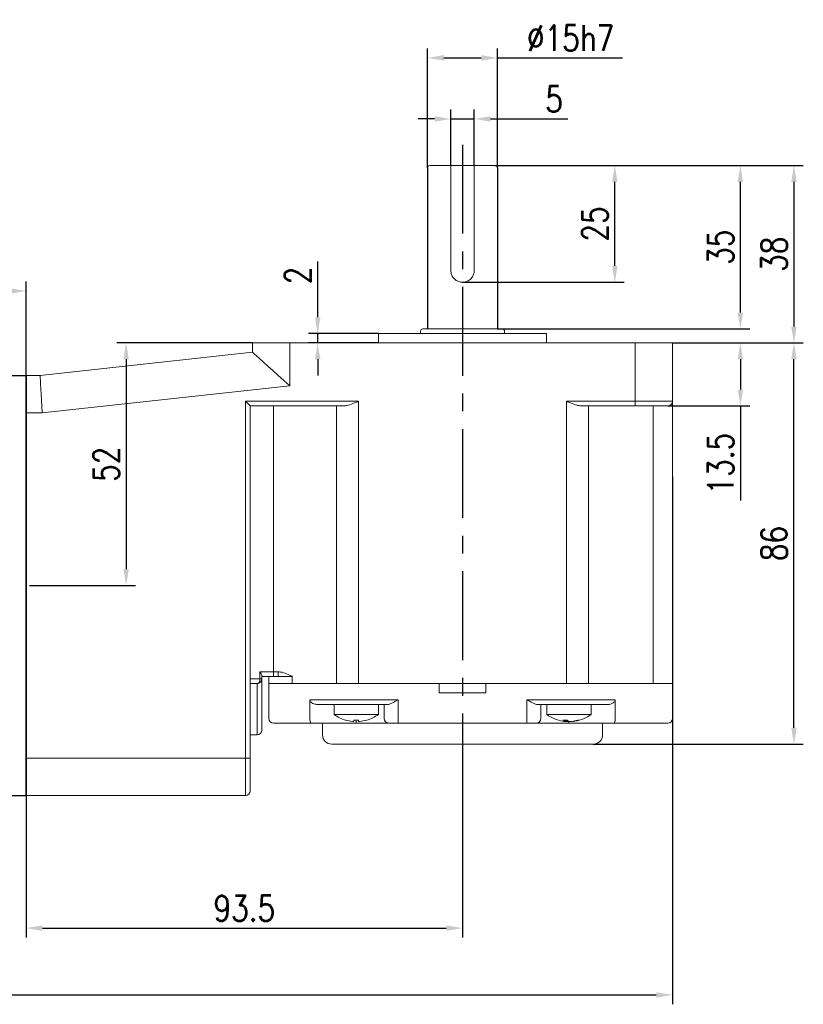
# Model space of a CAD drawing. Header units: inches. Extents: x 837 to 6223, y -2862 to 3098.
# Tile 27 of 139: x 3661 to 3829, y -1500 to -1289. Entities that reach past the tile are written whole.
import ezdxf

# ---------------------------------------------------------------- set-up
doc = ezdxf.new("R2010")
doc.units = ezdxf.units.IN
doc.header["$LTSCALE"] = 10
doc.header["$MEASUREMENT"] = 0
doc.linetypes.add('CENTER', pattern=[10.16, 6.35, -1.27, 1.27, -1.27])
for name, color, linetype in [('1轮廓实线层', 7, 'Continuous'), ('3中心线层', 1, 'CENTER'), ('7标注层', 4, 'Continuous')]:
    doc.layers.add(name, color=color, linetype=linetype)
doc.styles.add('TH_GBDIM', font='romans.shx', dxfattribs={"width": 0.8, "bigfont": 'gbcbig.shx'})
doc.dimstyles.new('TH_GBDIM', dxfattribs={"dimtxt": 3.5, "dimasz": 2.5, "dimexe": 2, "dimexo": 0, "dimgap": 1, "dimtad": 1, "dimdec": 4, "dimdsep": 46, "dimtxsty": 'TH_GBDIM', "dimcen": 0.09, "dimclrd": 4, "dimclre": 4, "dimclrt": 3, "dimadec": 0, "dimazin": 0, "dimtfac": 1, "dimtdec": 4, "dimtmove": 0, "dimatfit": 3, "dimfxl": 1, "dimtzin": 0, "dimarcsym": 0})

# ---------------------------------------------------------------- blocks, each defined once
blk = doc.blocks.new('*D379')
at = {"layer": '7标注层', "color": 4, "lineweight": -2, "transparency": 16777216}
for p, q in [((3510.61, -1409.89), (3510.61, -1344.76)), ((3662.11, -1446.89), (3662.11, -1344.76)), ((3658.61, -1346.76), (3514.11, -1346.76))]:
    blk.add_line(p, q, dxfattribs=at)
at = {"layer": '7标注层', "color": 4, "transparency": 16777216}
for points in [[(3514.11, -1346.17), (3514.11, -1347.34), (3510.61, -1346.76)], [(3658.61, -1346.17), (3658.61, -1347.34), (3662.11, -1346.76)]]:
    blk.add_solid(points, dxfattribs=at)
at = {"layer": 'Defpoints', "color": 0, "transparency": 16777216}
for p in [(3510.61, -1346.76), (3510.61, -1409.89), (3662.11, -1446.89)]:
    blk.add_point(p, dxfattribs=at)
at = {"layer": '7标注层', "color": 3, "transparency": 16777216, "insert": (3586.36, -1342.51), "char_height": 5.5, "attachment_point": 5, "style": 'TH_GBDIM'}
blk.add_mtext('151.5', dxfattribs=at)
blk = doc.blocks.new('*D381')
at = {"layer": '7标注层', "color": 4, "lineweight": -2, "transparency": 16777216}
for p, q in [((3510.61, -1386.6), (3510.61, -1499.65)), ((3800.61, -1386.6), (3800.61, -1499.65)), ((3514.11, -1497.65), (3797.11, -1497.65))]:
    blk.add_line(p, q, dxfattribs=at)
at = {"layer": '7标注层', "color": 4, "transparency": 16777216}
for points in [[(3514.11, -1497.07), (3514.11, -1498.24), (3510.61, -1497.65)], [(3797.11, -1497.07), (3797.11, -1498.24), (3800.61, -1497.65)]]:
    blk.add_solid(points, dxfattribs=at)
at = {"layer": 'Defpoints', "color": 0, "transparency": 16777216}
for p in [(3510.61, -1386.6), (3800.61, -1386.6), (3800.61, -1497.65)]:
    blk.add_point(p, dxfattribs=at)
at = {"layer": '7标注层', "color": 3, "transparency": 16777216, "insert": (3653.73, -1493.4), "char_height": 5.5, "attachment_point": 5, "style": 'TH_GBDIM'}
blk.add_mtext('290', dxfattribs=at)
blk = doc.blocks.new('*D374')
at = {"layer": '7标注层', "color": 4, "lineweight": -2, "transparency": 16777216}
for p, q in [((3755.61, -1446.94), (3755.61, -1485.32)), ((3662.11, -1454.89), (3662.11, -1485.32)), ((3665.61, -1483.32), (3752.11, -1483.32))]:
    blk.add_line(p, q, dxfattribs=at)
at = {"layer": '7标注层', "color": 4, "transparency": 16777216}
for points in [[(3665.61, -1482.74), (3665.61, -1483.91), (3662.11, -1483.32)], [(3752.11, -1482.74), (3752.11, -1483.91), (3755.61, -1483.32)]]:
    blk.add_solid(points, dxfattribs=at)
at = {"layer": 'Defpoints', "color": 0, "transparency": 16777216}
for p in [(3755.61, -1446.94), (3662.11, -1454.89), (3755.61, -1483.32)]:
    blk.add_point(p, dxfattribs=at)
at = {"layer": '7标注层', "color": 3, "transparency": 16777216, "insert": (3708.86, -1479.07), "char_height": 5.5, "attachment_point": 5, "style": 'TH_GBDIM'}
blk.add_mtext('93.5', dxfattribs=at)
blk = doc.blocks.new('*D383')
at = {"layer": '7标注层', "color": 4, "lineweight": -2, "transparency": 16777216}
for p, q in [((3800.61, -1357.89), (3817.13, -1357.89)), ((3815.13, -1361.39), (3815.13, -1367.89)), ((3799.61, -1371.39), (3817.13, -1371.39)), ((3815.13, -1371.39), (3815.13, -1391.67))]:
    blk.add_line(p, q, dxfattribs=at)
at = {"layer": '7标注层', "color": 4, "transparency": 16777216}
for points in [[(3814.55, -1361.39), (3815.71, -1361.39), (3815.13, -1357.89)], [(3814.55, -1367.89), (3815.71, -1367.89), (3815.13, -1371.39)]]:
    blk.add_solid(points, dxfattribs=at)
at = {"layer": 'Defpoints', "color": 0, "transparency": 16777216}
for p in [(3800.61, -1357.89), (3815.13, -1357.89), (3799.61, -1371.39)]:
    blk.add_point(p, dxfattribs=at)
at = {"layer": '7标注层', "color": 3, "transparency": 16777216, "insert": (3810.88, -1383.78), "char_height": 5.5, "attachment_point": 5, "rotation": 90, "style": 'TH_GBDIM'}
blk.add_mtext('13.5', dxfattribs=at)
blk = doc.blocks.new('*D384')
at = {"layer": '7标注层', "color": 4, "lineweight": -2, "transparency": 16777216}
for p, q in [((3800.61, -1357.89), (3828.6, -1357.89)), ((3826.6, -1440.39), (3826.6, -1361.39)), ((3783.61, -1443.89), (3828.6, -1443.89))]:
    blk.add_line(p, q, dxfattribs=at)
at = {"layer": '7标注层', "color": 4, "transparency": 16777216}
for points in [[(3826.02, -1361.39), (3827.19, -1361.39), (3826.6, -1357.89)], [(3826.02, -1440.39), (3827.19, -1440.39), (3826.6, -1443.89)]]:
    blk.add_solid(points, dxfattribs=at)
at = {"layer": 'Defpoints', "color": 0, "transparency": 16777216}
for p in [(3800.61, -1357.89), (3826.6, -1357.89), (3783.61, -1443.89)]:
    blk.add_point(p, dxfattribs=at)
at = {"layer": '7标注层', "color": 3, "transparency": 16777216, "insert": (3822.35, -1400.89), "char_height": 5.5, "attachment_point": 5, "rotation": 90, "style": 'TH_GBDIM'}
blk.add_mtext('86', dxfattribs=at)
blk = doc.blocks.new('*D385')
at = {"layer": '7标注层', "color": 4, "lineweight": -2, "transparency": 16777216}
for p, q in [((3748.11, -1320.39), (3748.11, -1294.8)), ((3763.11, -1320.39), (3763.11, -1294.8)), ((3751.61, -1296.8), (3759.61, -1296.8)), ((3763.11, -1296.8), (3789.88, -1296.8))]:
    blk.add_line(p, q, dxfattribs=at)
at = {"layer": '7标注层', "color": 4, "transparency": 16777216}
for points in [[(3751.61, -1296.21), (3751.61, -1297.38), (3748.11, -1296.8)], [(3759.61, -1296.21), (3759.61, -1297.38), (3763.11, -1296.8)]]:
    blk.add_solid(points, dxfattribs=at)
at = {"layer": 'Defpoints', "color": 0, "transparency": 16777216}
for p in [(3763.11, -1296.8), (3748.11, -1320.39), (3763.11, -1320.39)]:
    blk.add_point(p, dxfattribs=at)
at = {"layer": '7标注层', "color": 3, "transparency": 16777216, "insert": (3778.75, -1292.55), "char_height": 5.5, "attachment_point": 5, "style": 'TH_GBDIM'}
blk.add_mtext('{%%c15}{}{h7}', dxfattribs=at)
blk = doc.blocks.new('*D386')
at = {"layer": '7标注层', "color": 4, "lineweight": -2, "transparency": 16777216}
for p, q in [((3762.61, -1319.89), (3790.23, -1319.89)), ((3788.23, -1341.39), (3788.23, -1323.39)), ((3755.61, -1344.89), (3790.23, -1344.89))]:
    blk.add_line(p, q, dxfattribs=at)
at = {"layer": '7标注层', "color": 4, "transparency": 16777216}
for points in [[(3787.64, -1323.39), (3788.81, -1323.39), (3788.23, -1319.89)], [(3787.64, -1341.39), (3788.81, -1341.39), (3788.23, -1344.89)]]:
    blk.add_solid(points, dxfattribs=at)
at = {"layer": 'Defpoints', "color": 0, "transparency": 16777216}
for p in [(3762.61, -1319.89), (3788.23, -1319.89), (3755.61, -1344.89)]:
    blk.add_point(p, dxfattribs=at)
at = {"layer": '7标注层', "color": 3, "transparency": 16777216, "insert": (3783.98, -1332.39), "char_height": 5.5, "attachment_point": 5, "rotation": 90, "style": 'TH_GBDIM'}
blk.add_mtext('{25}{}{}', dxfattribs=at)
blk = doc.blocks.new('*D375')
at = {"layer": '7标注层', "color": 4, "lineweight": -2, "transparency": 16777216}
for p, q in [((3767.68, -1319.89), (3828.6, -1319.89)), ((3826.6, -1323.39), (3826.6, -1354.39)), ((3800.61, -1357.89), (3828.6, -1357.89))]:
    blk.add_line(p, q, dxfattribs=at)
at = {"layer": '7标注层', "color": 4, "transparency": 16777216}
for points in [[(3826.02, -1323.39), (3827.19, -1323.39), (3826.6, -1319.89)], [(3826.02, -1354.39), (3827.19, -1354.39), (3826.6, -1357.89)]]:
    blk.add_solid(points, dxfattribs=at)
at = {"layer": 'Defpoints', "color": 0, "transparency": 16777216}
for p in [(3767.68, -1319.89), (3800.61, -1357.89), (3826.6, -1357.89)]:
    blk.add_point(p, dxfattribs=at)
at = {"layer": '7标注层', "color": 3, "transparency": 16777216, "insert": (3822.35, -1338.89), "char_height": 5.5, "attachment_point": 5, "rotation": 90, "style": 'TH_GBDIM'}
blk.add_mtext('38', dxfattribs=at)
blk = doc.blocks.new('*D387')
at = {"layer": '7标注层', "color": 4, "lineweight": -2, "transparency": 16777216}
for p, q in [((3724.57, -1352.39), (3724.57, -1340.45)), ((3737.61, -1355.89), (3722.57, -1355.89)), ((3724.57, -1357.89), (3724.57, -1355.89)), ((3737.61, -1357.89), (3722.57, -1357.89)), ((3724.57, -1361.39), (3724.57, -1364.89))]:
    blk.add_line(p, q, dxfattribs=at)
at = {"layer": '7标注层', "color": 4, "transparency": 16777216}
for points in [[(3723.99, -1352.39), (3725.15, -1352.39), (3724.57, -1355.89)], [(3723.99, -1361.39), (3725.15, -1361.39), (3724.57, -1357.89)]]:
    blk.add_solid(points, dxfattribs=at)
at = {"layer": 'Defpoints', "color": 0, "transparency": 16777216}
for p in [(3737.61, -1355.89), (3724.57, -1357.89), (3737.61, -1357.89)]:
    blk.add_point(p, dxfattribs=at)
at = {"layer": '7标注层', "color": 3, "transparency": 16777216, "insert": (3720.32, -1343.42), "char_height": 5.5, "attachment_point": 5, "rotation": 90, "style": 'TH_GBDIM'}
blk.add_mtext('2', dxfattribs=at)
blk = doc.blocks.new('*D392')
at = {"layer": '7标注层', "color": 4, "lineweight": -2, "transparency": 16777216}
for p, q in [((3753.11, -1319.89), (3753.11, -1307.88)), ((3758.11, -1319.89), (3758.11, -1307.88)), ((3749.61, -1309.88), (3746.11, -1309.88)), ((3753.11, -1309.88), (3758.11, -1309.88)), ((3761.61, -1309.88), (3778.19, -1309.88))]:
    blk.add_line(p, q, dxfattribs=at)
at = {"layer": '7标注层', "color": 4, "transparency": 16777216}
for points in [[(3749.61, -1309.3), (3749.61, -1310.47), (3753.11, -1309.88)], [(3761.61, -1309.3), (3761.61, -1310.47), (3758.11, -1309.88)]]:
    blk.add_solid(points, dxfattribs=at)
at = {"layer": 'Defpoints', "color": 0, "transparency": 16777216}
for p in [(3758.11, -1309.88), (3753.11, -1319.89), (3758.11, -1319.89)]:
    blk.add_point(p, dxfattribs=at)
at = {"layer": '7标注层', "color": 3, "transparency": 16777216, "insert": (3775.22, -1305.63), "char_height": 5.5, "attachment_point": 5, "style": 'TH_GBDIM'}
blk.add_mtext('5', dxfattribs=at)
blk = doc.blocks.new('*D393')
at = {"layer": '7标注层', "color": 4, "lineweight": -2, "transparency": 16777216}
for p, q in [((3710.61, -1357.89), (3681.54, -1357.89)), ((3683.54, -1361.39), (3683.54, -1406.39)), ((3670.94, -1409.89), (3685.54, -1409.89))]:
    blk.add_line(p, q, dxfattribs=at)
at = {"layer": '7标注层', "color": 4, "transparency": 16777216}
for points in [[(3682.95, -1361.39), (3684.12, -1361.39), (3683.54, -1357.89)], [(3682.95, -1406.39), (3684.12, -1406.39), (3683.54, -1409.89)]]:
    blk.add_solid(points, dxfattribs=at)
at = {"layer": 'Defpoints', "color": 0, "transparency": 16777216}
for p in [(3710.61, -1357.89), (3670.94, -1409.89), (3683.54, -1409.89)]:
    blk.add_point(p, dxfattribs=at)
at = {"layer": '7标注层', "color": 3, "transparency": 16777216, "insert": (3679.29, -1383.89), "char_height": 5.5, "attachment_point": 5, "rotation": 90, "style": 'TH_GBDIM'}
blk.add_mtext('52', dxfattribs=at)
blk = doc.blocks.new('*D376')
at = {"layer": '7标注层', "color": 4, "lineweight": -2, "transparency": 16777216}
for p, q in [((3762.61, -1319.89), (3817.13, -1319.89)), ((3815.13, -1351.39), (3815.13, -1323.39)), ((3763.11, -1354.89), (3817.13, -1354.89))]:
    blk.add_line(p, q, dxfattribs=at)
at = {"layer": '7标注层', "color": 4, "transparency": 16777216}
for points in [[(3814.55, -1323.39), (3815.71, -1323.39), (3815.13, -1319.89)], [(3814.55, -1351.39), (3815.71, -1351.39), (3815.13, -1354.89)]]:
    blk.add_solid(points, dxfattribs=at)
at = {"layer": 'Defpoints', "color": 0, "transparency": 16777216}
for p in [(3762.61, -1319.89), (3815.13, -1319.89), (3763.11, -1354.89)]:
    blk.add_point(p, dxfattribs=at)
at = {"layer": '7标注层', "color": 3, "transparency": 16777216, "insert": (3810.88, -1337.39), "char_height": 5.5, "attachment_point": 5, "rotation": 90, "style": 'TH_GBDIM'}
blk.add_mtext('35', dxfattribs=at)

msp = doc.modelspace()

# ---------------------------------------------------------------- linework, layer by layer
for p, q in [((3748.10819, -1320.38823), (3748.10819, -1354.88823)), ((3763.10819, -1320.38823), (3763.10819, -1354.88823)), ((3654.10818, -1364.88823), (3662.10818, -1364.88823)), ((3662.10818, -1364.88823), (3662.10818, -1372.88823)), ((3662.10818, -1364.88823), (3662.10818, -1372.88823)), ((3662.10818, -1454.88823), (3662.10818, -1446.88823)), ((3662.10818, -1454.88823), (3662.10818, -1446.88823)), ((3654.10818, -1454.88823), (3662.10818, -1454.88823)), ((3654.10818, -1454.88823), (3662.10818, -1454.88823))]:
    msp.add_line(p, q)
at = {"color": 7, "linetype": 'Continuous', "lineweight": 15}
for p, q in [((3748.60819, -1319.88823), (3753.10819, -1319.88823)), ((3758.10819, -1319.88823), (3753.10819, -1319.88823)), ((3753.10819, -1342.38823), (3753.10819, -1320.38823)), ((3758.10819, -1319.88823), (3762.60819, -1319.88823)), ((3758.10819, -1320.38823), (3758.10819, -1342.38823)), ((3747.10819, -1354.88823), (3764.10819, -1354.88823)), ((3737.60819, -1355.88823), (3755.60819, -1355.88823)), ((3755.60819, -1355.88823), (3773.60819, -1355.88823)), ((3710.60819, -1359.88823), (3710.60819, -1357.88823)), ((3710.60819, -1357.88823), (3718.60819, -1357.88823)), ((3718.60819, -1357.88823), (3718.60819, -1367.05727)), ((3718.60819, -1357.88823), (3792.60819, -1357.88823)), ((3792.60819, -1370.38823), (3792.60819, -1357.88823)), ((3792.60819, -1357.88823), (3800.60819, -1357.88823)), ((3800.60819, -1357.88823), (3800.60819, -1370.38823)), ((3665.10819, -1364.88823), (3710.60819, -1359.88823)), ((3662.10818, -1364.88823), (3665.10819, -1364.88823)), ((3718.60819, -1367.05727), (3665.54643, -1372.88823)), ((3709.10819, -1370.38823), (3733.31664, -1370.38823)), ((3709.10819, -1446.88823), (3709.10819, -1370.38823)), ((3710.10819, -1371.38823), (3709.10819, -1370.38823)), ((3710.10819, -1371.38823), (3710.10819, -1446.88823)), ((3730.31664, -1371.38823), (3710.10819, -1371.38823)), ((3715.10819, -1371.38823), (3715.10819, -1428.38823)), ((3728.61818, -1430.88823), (3728.61818, -1371.38823)), ((3733.31664, -1370.38823), (3733.31664, -1430.88823)), ((3777.89973, -1370.38823), (3792.60819, -1370.38823)), ((3777.89973, -1430.88823), (3777.89973, -1370.38823)), ((3792.60819, -1371.38823), (3780.89973, -1371.38823)), ((3782.59819, -1371.38823), (3782.59819, -1430.88823)), ((3792.60819, -1370.38823), (3792.60819, -1371.38823)), ((3792.60819, -1370.38823), (3800.60819, -1370.38823)), ((3799.60819, -1371.38823), (3792.60819, -1371.38823)), ((3796.47642, -1430.88823), (3796.47642, -1371.38823)), ((3800.60819, -1370.38823), (3800.60819, -1430.88823)), ((3665.54643, -1372.88823), (3662.10818, -1372.88823)), ((3712.19152, -1428.38823), (3715.10819, -1428.38823)), ((3712.19152, -1429.88823), (3712.19152, -1428.38823)), ((3715.10819, -1428.38823), (3715.10819, -1429.38823)), ((3715.10819, -1428.38823), (3716.10819, -1428.38823)), ((3716.10819, -1428.38823), (3716.10819, -1429.38823)), ((3710.10819, -1429.88823), (3712.19152, -1429.88823)), ((3712.19152, -1429.88823), (3712.60819, -1429.88823)), ((3712.60819, -1429.2407), (3712.60819, -1429.88823)), ((3715.10819, -1429.38823), (3712.60819, -1429.38823)), ((3712.60819, -1429.88823), (3712.60819, -1440.88823)), ((3714.10819, -1429.38823), (3714.10819, -1430.88823)), ((3716.10819, -1429.38823), (3715.10819, -1429.38823)), ((3716.10819, -1429.38823), (3718.77201, -1429.38823)), ((3718.77201, -1429.38823), (3719.10819, -1429.38823)), ((3719.10819, -1429.28206), (3719.10819, -1430.88823)), ((3711.60819, -1430.88823), (3710.10819, -1430.88823)), ((3711.60819, -1441.88823), (3711.60819, -1430.88823)), ((3714.10819, -1438.38823), (3714.10819, -1430.88823)), ((3714.10819, -1430.88823), (3719.00037, -1430.88823)), ((3719.00037, -1430.88823), (3725.88633, -1430.88823)), ((3725.88633, -1430.88823), (3719.10819, -1430.88823)), ((3728.61818, -1430.88823), (3725.88633, -1430.88823)), ((3728.61818, -1430.88823), (3725.88633, -1430.88823)), ((3728.61818, -1430.88823), (3733.31664, -1430.88823)), ((3728.61818, -1430.88823), (3733.31664, -1430.88823)), ((3750.60819, -1430.88823), (3733.31664, -1430.88823)), ((3733.31664, -1430.88823), (3777.89973, -1430.88823)), ((3750.60819, -1430.88823), (3750.60819, -1432.88823)), ((3760.60819, -1432.88823), (3750.60819, -1432.88823)), ((3760.60819, -1432.88823), (3760.60819, -1430.88823)), ((3777.89973, -1430.88823), (3760.60819, -1430.88823)), ((3777.89973, -1430.88823), (3782.59819, -1430.88823)), ((3777.89973, -1430.88823), (3782.59819, -1430.88823)), ((3785.33004, -1430.88823), (3782.59819, -1430.88823)), ((3785.33004, -1430.88823), (3782.59819, -1430.88823)), ((3785.33004, -1430.88823), (3791.07538, -1430.88823)), ((3791.07538, -1430.88823), (3785.33004, -1430.88823)), ((3796.47642, -1430.88823), (3791.07538, -1430.88823)), ((3796.47642, -1430.88823), (3791.07538, -1430.88823)), ((3796.47642, -1430.88823), (3800.60819, -1430.88823)), ((3796.47642, -1430.88823), (3800.60819, -1430.88823)), ((3800.60819, -1430.88823), (3800.60819, -1438.38823)), ((3722.90263, -1434.38823), (3725.88633, -1434.38823)), ((3722.90263, -1438.38823), (3722.90263, -1434.38823)), ((3725.88633, -1434.38823), (3728.61818, -1434.38823)), ((3728.61818, -1434.38823), (3733.31664, -1434.38823)), ((3733.31664, -1434.38823), (3741.82166, -1434.38823)), ((3741.82166, -1434.38823), (3741.82166, -1438.38823)), ((3769.39471, -1434.38823), (3777.89973, -1434.38823)), ((3769.39471, -1438.38823), (3769.39471, -1434.38823)), ((3777.89973, -1434.38823), (3782.59819, -1434.38823)), ((3782.59819, -1434.38823), (3785.33004, -1434.38823)), ((3785.33004, -1434.38823), (3788.31374, -1434.38823)), ((3788.31374, -1434.38823), (3788.31374, -1438.38823)), ((3726.82602, -1435.38823), (3724.54092, -1435.38823)), ((3728.2795, -1435.38823), (3726.82602, -1435.38823)), ((3728.2795, -1435.38823), (3728.44887, -1435.38823)), ((3729.55787, -1435.38823), (3728.44887, -1435.38823)), ((3733.31664, -1435.38823), (3729.55787, -1435.38823)), ((3739.58559, -1435.38823), (3733.31664, -1435.38823)), ((3738.82166, -1438.38823), (3738.82166, -1435.38823)), ((3777.89973, -1435.38823), (3771.63078, -1435.38823)), ((3772.39471, -1435.38823), (3772.39471, -1438.38823)), ((3781.6585, -1435.38823), (3777.89973, -1435.38823)), ((3782.7675, -1435.38823), (3781.6585, -1435.38823)), ((3782.7675, -1435.38823), (3782.93687, -1435.38823)), ((3784.39035, -1435.38823), (3782.93687, -1435.38823)), ((3786.67545, -1435.38823), (3784.39035, -1435.38823)), ((3728.07166, -1437.52543), (3737.57166, -1437.52543)), ((3730.56779, -1438.74852), (3730.56006, -1438.7619)), ((3732.33166, -1439.03404), (3732.33166, -1438.74852)), ((3732.82166, -1438.7619), (3732.82166, -1439.38823)), ((3733.31166, -1438.74852), (3733.31166, -1439.03404)), ((3741.82166, -1438.38823), (3741.82166, -1439.38823)), ((3769.39471, -1438.38823), (3769.39471, -1439.38823)), ((3773.64472, -1437.52543), (3783.14471, -1437.52543)), ((3777.64018, -1439.03404), (3777.64018, -1438.76113)), ((3777.85168, -1439.03404), (3777.85168, -1438.75526)), ((3778.2435, -1438.91493), (3778.2435, -1439.03404)), ((3778.39471, -1438.98464), (3778.39471, -1439.38823)), ((3779.31196, -1438.9833), (3779.31196, -1439.03404)), ((3719.02193, -1439.38823), (3715.10819, -1439.38823)), ((3723.18709, -1439.38823), (3719.02193, -1439.38823)), ((3732.82166, -1439.38823), (3723.18709, -1439.38823)), ((3739.82166, -1439.38823), (3732.82166, -1439.38823)), ((3741.82166, -1439.38823), (3739.82166, -1439.38823)), ((3769.39471, -1439.38823), (3741.82166, -1439.38823)), ((3771.39472, -1439.38823), (3769.39471, -1439.38823)), ((3778.39471, -1439.38823), (3771.39472, -1439.38823)), ((3788.02928, -1439.38823), (3778.39471, -1439.38823)), ((3790.90173, -1439.38823), (3788.02928, -1439.38823)), ((3796.30278, -1439.38823), (3790.90173, -1439.38823)), ((3799.60819, -1439.38823), (3796.30278, -1439.38823)), ((3710.10819, -1441.88823), (3711.60819, -1441.88823)), ((3783.60819, -1443.88823), (3727.60819, -1443.88823)), ((3662.10818, -1446.88823), (3709.10819, -1446.88823)), ((3709.10819, -1454.88823), (3709.10819, -1446.88823)), ((3710.10819, -1446.88823), (3709.10819, -1446.88823)), ((3710.10819, -1446.88823), (3710.10819, -1453.88823)), ((3709.10819, -1454.88823), (3662.10818, -1454.88823))]:
    msp.add_line(p, q, dxfattribs=at)
at = {"color": 7, "linetype": 'Continuous', "lineweight": 15, "flags": 128}
for points in [[(3710.60819, -1359.88823), (3710.70668, -1359.9765), (3710.99973, -1360.23911), (3711.48013, -1360.66961), (3712.13605, -1361.2574), (3712.95133, -1361.988), (3713.9059, -1362.84342), (3714.97626, -1363.8026), (3716.13605, -1364.84192), (3717.35671, -1365.93578), (3718.60819, -1367.05727)], [(3665.10819, -1364.88823), (3665.11484, -1365.00977), (3665.13462, -1365.37069), (3665.1669, -1365.96003), (3665.21072, -1366.75988), (3665.26473, -1367.74593), (3665.32731, -1368.88823), (3665.39654, -1370.15207), (3665.47033, -1371.49905), (3665.54643, -1372.88823)], [(3712.19152, -1429.88823), (3712.18031, -1430.08332), (3712.14712, -1430.27092), (3712.09321, -1430.4438), (3712.02066, -1430.59534), (3711.93227, -1430.7197), (3711.83142, -1430.81211), (3711.72199, -1430.86902), (3711.60819, -1430.88823)], [(3718.83863, -1429.25384), (3718.83027, -1429.2707), (3718.82192, -1429.28756), (3718.81357, -1429.3044), (3718.80523, -1429.32123), (3718.7969, -1429.33803), (3718.78858, -1429.3548), (3718.78028, -1429.37154), (3718.77201, -1429.38823)], [(3735.07552, -1438.74852), (3735.0789, -1438.75437), (3735.08132, -1438.75856), (3735.08277, -1438.76107), (3735.08325, -1438.7619)], [(3777.85168, -1439.03404), (3777.68019, -1439.0134), (3777.66291, -1439.01107)]]:
    msp.add_lwpolyline(points, dxfattribs=at)
at = {"color": 7, "linetype": 'Continuous', "lineweight": 15}
for centre, radius, start, end in [((3748.60819, -1320.38823), 0.5, 90, 180), ((3762.60819, -1320.38823), 0.5, 0, 90), ((3747.10819, -1355.38823), 0.5, 90, 180), ((3764.10819, -1355.38823), 0.5, 0, 90), ((3799.60819, -1370.38823), 1, 270, 0), ((3711.60819, -1429.88823), 1, 270, 0), ((3715.10819, -1438.38823), 1, 180, 270), ((3732.82166, -1431.08823), 8, 233.5764264, 253.5786384), ((3732.82166, -1431.08823), 7.98498, 253.6046715, 264.3221101), ((3732.82166, -1429.78456), 8.97734, 266.8711338, 273.1288662), ((3732.82166, -1431.08823), 7.98498, 275.6778899, 286.3953285), ((3732.82166, -1431.08823), 8, 286.4213616, 306.4235736), ((3739.82166, -1438.38823), 1, 180, 270), ((3771.39471, -1438.38823), 1, 270, 0), ((3778.39471, -1431.08823), 8, 233.5764264, 260.7696774), ((3777.53408, -1431.09266), 7.66924, 266.6147021, 273.3852979), ((3778.06087, -1437.5205), 1.57091, 231.4185781, 254.4667605), ((3778.20843, -1432.2374), 6.83583, 260.7658585, 263.8616047), ((3778.96661, -1437.5205), 1.57091, 231.4185781, 254.4667605), ((3777.90624, -1437.74542), 1.33202, 284.6667544, 291.513204), ((3778.19918, -1432.18605), 6.8877, 276.1556513, 287.6774585), ((3778.57339, -1432.18605), 6.8877, 276.1556513, 287.6774585), ((3778.39471, -1431.08823), 8, 279.2303226, 306.4235736), ((3780.47779, -1437.44784), 1.31407, 261.8139856, 278.1860144), ((3799.60819, -1438.38823), 1, 270, 0), ((3711.60819, -1440.88823), 1, 270, 0), ((3727.60819, -1441.88823), 2, 180, 270), ((3783.60819, -1441.88823), 2, 270, 0), ((3709.10819, -1453.88823), 1, 270, 0)]:
    msp.add_arc(centre, radius, start, end, dxfattribs=at)
for points, knots in [([(3753.10819, -1319.88823), (3753.10819, -1319.89428), (3753.10819, -1319.90638), (3753.10819, -1320.00192), (3753.10819, -1320.14054), (3753.10819, -1320.27876), (3753.10819, -1320.36185), (3753.10819, -1320.38823)], [0, 0, 0, 0, 0.233369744, 0.467050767, 0.691530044, 0.902046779, 1, 1, 1, 1]), ([(3758.10819, -1320.38823), (3758.10819, -1320.33444), (3758.10819, -1320.22689), (3758.10819, -1320.08282), (3758.10819, -1319.97005), (3758.10819, -1319.90029), (3758.10819, -1319.89205), (3758.10819, -1319.88823)], [0, 0, 0, 0, 0.198786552, 0.397408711, 0.600670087, 0.815045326, 1, 1, 1, 1]), ([(3758.10819, -1342.38823), (3758.08213, -1342.66051), (3758.03004, -1343.2047), (3757.62594, -1343.93471), (3757.0187, -1344.5108), (3756.23578, -1344.85838), (3755.38987, -1344.92421), (3754.58947, -1344.71856), (3753.89674, -1344.27252), (3753.37553, -1343.61338), (3753.13462, -1342.93899), (3753.11452, -1342.52014), (3753.10819, -1342.38823)], [0, 0, 0, 0, 0.103244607, 0.206344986, 0.313119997, 0.422625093, 0.528289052, 0.629840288, 0.732767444, 0.840539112, 0.949782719, 1, 1, 1, 1]), ([(3733.31664, -1370.38823), (3733.31234, -1370.39016), (3733.03454, -1370.51442), (3732.29206, -1370.84163), (3731.26387, -1371.27738), (3730.57729, -1371.35773), (3730.31664, -1371.38823)], [0, 0, 0, 0, 0.004181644, 0.26994157, 0.72284205, 1, 1, 1, 1]), ([(3780.89973, -1371.38823), (3780.63908, -1371.35773), (3779.9525, -1371.27738), (3778.92432, -1370.84161), (3778.18183, -1370.51443), (3777.90403, -1370.39016), (3777.89973, -1370.38823)], [0, 0, 0, 0, 0.277158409, 0.730058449, 0.995818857, 1, 1, 1, 1]), ([(3712.19152, -1428.38823), (3712.19267, -1428.38979), (3712.24159, -1428.45584), (3712.38545, -1428.66463), (3712.56253, -1428.97756), (3712.59468, -1429.16286), (3712.60819, -1429.2407)], [0, 0, 0, 0, 0.004957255, 0.210261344, 0.668256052, 1, 1, 1, 1]), ([(3716.10819, -1428.38823), (3716.1698, -1428.38957), (3716.67334, -1428.40053), (3717.61815, -1428.66291), (3718.42698, -1429.05453), (3718.83863, -1429.25384)], [0, 0, 0, 0, 0.064072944, 0.52365759, 1, 1, 1, 1]), ([(3718.83863, -1429.25384), (3718.8574, -1429.26408), (3718.90007, -1429.28736), (3718.95459, -1429.30873), (3719.01914, -1429.31462), (3719.06346, -1429.30209), (3719.09781, -1429.28696), (3719.10628, -1429.28296), (3719.10819, -1429.28206)], [0, 0, 0, 0, 0.224845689, 0.51103387, 0.604748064, 0.901630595, 0.977879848, 1, 1, 1, 1]), ([(3724.54092, -1435.38823), (3724.27979, -1435.36306), (3723.83669, -1435.32033), (3723.33733, -1435.06739), (3723.06477, -1434.82074), (3722.92681, -1434.60162), (3722.91024, -1434.45536), (3722.90263, -1434.38823)], [0, 0, 0, 0, 0.375456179, 0.637100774, 0.789766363, 0.903516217, 1, 1, 1, 1]), ([(3741.82166, -1434.38823), (3741.8185, -1434.39006), (3741.76131, -1434.42309), (3741.35981, -1434.65492), (3740.71982, -1435.01533), (3740.02036, -1435.33645), (3739.70455, -1435.37407), (3739.58559, -1435.38823)], [0, 0, 0, 0, 0.004008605, 0.072495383, 0.508977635, 0.815042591, 1, 1, 1, 1]), ([(3771.63078, -1435.38823), (3771.51182, -1435.37407), (3771.19601, -1435.33645), (3770.49655, -1435.01534), (3769.85657, -1434.65491), (3769.45506, -1434.4231), (3769.39788, -1434.39006), (3769.39471, -1434.38823)], [0, 0, 0, 0, 0.184957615, 0.491023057, 0.927504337, 0.995991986, 1, 1, 1, 1]), ([(3788.31374, -1434.38823), (3788.30654, -1434.45347), (3788.2904, -1434.5998), (3788.1423, -1434.83666), (3787.82336, -1435.10861), (3787.31067, -1435.33638), (3786.88804, -1435.37088), (3786.67545, -1435.38823)], [0, 0, 0, 0, 0.093757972, 0.210303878, 0.391081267, 0.693703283, 1, 1, 1, 1]), ([(3723.18709, -1439.38823), (3723.18631, -1439.38823), (3723.16263, -1439.38798), (3723.10797, -1439.36146), (3723.02865, -1439.23491), (3722.9593, -1439.00711), (3722.91187, -1438.71554), (3722.90571, -1438.49736), (3722.90263, -1438.38823)], [0, 0, 0, 0, 0.005543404, 0.167838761, 0.383691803, 0.591587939, 0.795726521, 1, 1, 1, 1]), ([(3732.03166, -1439.03404), (3732.06519, -1439.03705), (3732.13225, -1439.04306), (3732.22193, -1439.04687), (3732.28964, -1439.04611), (3732.32627, -1439.04136), (3732.33009, -1439.03617), (3732.33166, -1439.03404)], [0, 0, 0, 0, 0.213877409, 0.427807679, 0.640595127, 0.852877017, 1, 1, 1, 1]), ([(3733.31166, -1439.03404), (3733.31493, -1439.03705), (3733.32147, -1439.04306), (3733.37273, -1439.04687), (3733.44814, -1439.04611), (3733.53251, -1439.04137), (3733.58867, -1439.03617), (3733.61166, -1439.03404)], [0, 0, 0, 0, 0.213882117, 0.427812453, 0.640593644, 0.852881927, 1, 1, 1, 1]), ([(3777.47747, -1439.03404), (3777.50721, -1439.03705), (3777.56669, -1439.04306), (3777.63, -1439.04687), (3777.66379, -1439.04611), (3777.66542, -1439.04137), (3777.64751, -1439.03617), (3777.64018, -1439.03404)], [0, 0, 0, 0, 0.213879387, 0.427808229, 0.640594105, 0.852881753, 1, 1, 1, 1]), ([(3778.2435, -1439.03404), (3778.22768, -1439.03705), (3778.19603, -1439.04306), (3778.11441, -1439.04687), (3778.01885, -1439.04611), (3777.92689, -1439.04137), (3777.87353, -1439.03617), (3777.85168, -1439.03404)], [0, 0, 0, 0, 0.2138777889, 0.4278050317, 0.6405967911, 0.8528828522, 1, 1, 1, 1]), ([(3778.54592, -1439.03404), (3778.56175, -1439.03705), (3778.5934, -1439.04306), (3778.67502, -1439.04687), (3778.77058, -1439.04611), (3778.86254, -1439.04137), (3778.9159, -1439.03617), (3778.93775, -1439.03404)], [0, 0, 0, 0, 0.213877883, 0.42780522, 0.640594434, 0.85288063, 1, 1, 1, 1]), ([(3779.31196, -1439.03404), (3779.28213, -1439.03706), (3779.22245, -1439.0431), (3779.16057, -1439.04672), (3779.12769, -1439.04666), (3779.12992, -1439.04365), (3779.13068, -1439.04262)], [0, 0, 0, 0, 0.28515514, 0.570384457, 0.854081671, 1, 1, 1, 1]), ([(3788.31374, -1438.38823), (3788.31066, -1438.49736), (3788.3045, -1438.71554), (3788.25707, -1439.00711), (3788.18773, -1439.23491), (3788.10839, -1439.36146), (3788.05374, -1439.38798), (3788.03006, -1439.38823), (3788.02928, -1439.38823)], [0, 0, 0, 0, 0.204273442, 0.408411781, 0.616307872, 0.832161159, 0.994456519, 1, 1, 1, 1])]:
    msp.add_open_spline(points, degree=3, knots=knots, dxfattribs=at)
for points in [[(3737.60819, -1355.88823), (3737.60819, -1357.88823)], [(3746.60819, -1355.38823), (3746.60819, -1355.88823)], [(3764.60819, -1355.88823), (3764.60819, -1355.38823)], [(3773.60819, -1357.88823), (3773.60819, -1355.88823)], [(3728.07166, -1435.38823), (3728.07166, -1437.52543)], [(3737.57166, -1437.52543), (3737.57166, -1435.38823)], [(3773.64472, -1435.38823), (3773.64472, -1437.52543)], [(3783.14471, -1437.52543), (3783.14471, -1435.38823)], [(3777.66291, -1439.04262), (3777.66291, -1438.76077)], [(3779.12651, -1439.01107), (3779.12651, -1439.04262)], [(3725.60819, -1439.38823), (3725.60819, -1441.88823)], [(3785.60819, -1441.88823), (3785.60819, -1439.38823)]]:
    msp.add_open_spline(points, degree=1, dxfattribs=at)
at = {"layer": '1轮廓实线层', "color": 0}
for p, q in [((3662.10818, -1364.88823), (3662.10818, -1454.88823)), ((3662.10818, -1364.88823), (3662.10818, -1454.88823)), ((3662.10818, -1366.88823), (3662.10818, -1367.78823)), ((3662.10818, -1366.88823), (3662.10818, -1367.78823))]:
    msp.add_line(p, q, dxfattribs=at)
at = {"layer": '3中心线层', "ltscale": 0.3}
for p, q in [((3755.60819, -1315.40194), (3755.60819, -1446.93707)), ((3632.35026, -1409.88824), (3670.93584, -1409.88824))]:
    msp.add_line(p, q, dxfattribs=at)

# ---------------------------------------------------------------- dimensions: what is measured, and where the dimension line sits
at = {"layer": '7标注层'}
dim = msp.add_linear_dim(base=(3763.10819, -1296.79518), p1=(3748.10819, -1320.38823), p2=(3763.10819, -1320.38823), text='{%%c<>}{}{h7}', dimstyle='TH_GBDIM', override={"dimtxt": 5.5, "dimasz": 3.5, "dimgap": 1.5, "dimdec": 1, "dimadec": 1}, dxfattribs=at)
dim.commit()
dim.dimension.update_dxf_attribs({"geometry": '*D385', "text_midpoint": (3778.74628, -1296.79518), "dimtype": 160})
for base, p1, p2, override, picture, middle in [((3758.10819, -1309.88244), (3753.10819, -1319.88823), (3758.10819, -1319.88823), {"dimtxt": 5.5, "dimasz": 3.5, "dimgap": 1.5, "dimdec": 1, "dimadec": 1}, '*D392', (3775.21919, -1309.88244)), ((3800.60818, -1497.65318), (3510.60818, -1386.60168), (3800.60818, -1386.60168), {"dimtxt": 5.5, "dimasz": 3.5, "dimgap": 1.5, "dimtad": 1, "dimjust": 0, "dimdec": 1, "dimlfac": 1, "dimse1": 0, "dimse2": 0, "dimsd1": 0, "dimsd2": 0, "dimadec": 1}, '*D381', (3653.72654, -1497.65318)), ((3755.60819, -1483.32495), (3662.10818, -1454.88823), (3755.60819, -1446.93707), {"dimtxt": 5.5, "dimasz": 3.5, "dimgap": 1.5, "dimdec": 1, "dimadec": 1}, '*D374', (3708.85818, -1483.32495))]:
    dim = msp.add_linear_dim(base=base, p1=p1, p2=p2, dimstyle='TH_GBDIM', override=override, dxfattribs=at)
    dim.commit()
    dim.dimension.update_dxf_attribs({"geometry": picture, "text_midpoint": middle, "dimtype": 160})
dim = msp.add_linear_dim(base=(3788.226, -1319.88823), p1=(3755.60734, -1344.88813), p2=(3762.60819, -1319.88823), angle=90, text='{<>}{}{}', dimstyle='TH_GBDIM', override={"dimtxt": 5.5, "dimasz": 3.5, "dimgap": 1.5, "dimdec": 1, "dimadec": 1}, dxfattribs=at)
dim.commit()
dim.dimension.update_dxf_attribs({"geometry": '*D386', "text_midpoint": (3788.226, -1332.38818), "dimtype": 160})
for base, p1, p2, angle, override, picture, middle in [((3815.13137, -1319.88823), (3763.10819, -1354.88823), (3762.60819, -1319.88823), 90, {"dimtxt": 5.5, "dimasz": 3.5, "dimgap": 1.5, "dimdec": 1, "dimadec": 1}, '*D376', (3815.13137, -1337.38823)), ((3826.60275, -1357.88823), (3767.67682, -1319.88823), (3800.60819, -1357.88823), 90, {"dimtxt": 5.5, "dimasz": 3.5, "dimgap": 1.5, "dimdec": 1, "dimadec": 1}, '*D375', (3826.60275, -1338.88823)), ((3510.60818, -1346.75681), (3662.10818, -1446.88823), (3510.60818, -1409.88823), 180, {"dimtxt": 5.5, "dimasz": 3.5, "dimgap": 1.5, "dimtad": 1, "dimjust": 0, "dimdec": 1, "dimlfac": 1, "dimse1": 0, "dimse2": 0, "dimsd1": 0, "dimsd2": 0, "dimadec": 1}, '*D379', (3586.35818, -1346.75681)), ((3724.57064, -1357.88823), (3737.60819, -1355.88823), (3737.60819, -1357.88823), 90, {"dimtxt": 5.5, "dimasz": 3.5, "dimgap": 1.5, "dimdec": 1, "dimadec": 1}, '*D387', (3724.57064, -1343.41548)), ((3826.60275, -1357.88823), (3783.60819, -1443.88823), (3800.60819, -1357.88823), 90, {"dimtxt": 5.5, "dimasz": 3.5, "dimgap": 1.5, "dimdec": 1, "dimadec": 1}, '*D384', (3826.60275, -1400.88823)), ((3815.13137, -1357.88823), (3799.60819, -1371.38823), (3800.60819, -1357.88823), 90, {"dimtxt": 5.5, "dimasz": 3.5, "dimgap": 1.5, "dimdec": 1, "dimadec": 1}, '*D383', (3815.13137, -1383.77871))]:
    dim = msp.add_linear_dim(base=base, p1=p1, p2=p2, angle=angle, dimstyle='TH_GBDIM', override=override, dxfattribs=at)
    dim.commit()
    dim.dimension.update_dxf_attribs({"geometry": picture, "text_midpoint": middle, "dimtype": 160})
dim = msp.add_linear_dim(base=(3683.53676, -1409.88824), p1=(3710.60819, -1357.88823), p2=(3670.93584, -1409.88824), angle=90, dimstyle='TH_GBDIM', override={"dimtxt": 5.5, "dimasz": 3.5, "dimgap": 1.5, "dimdec": 1, "dimadec": 1}, dxfattribs=at)
dim.commit()
dim.dimension.update_dxf_attribs({"geometry": '*D393', "text_midpoint": (3679.28676, -1383.88823)})

doc.saveas('drawing.dxf')
